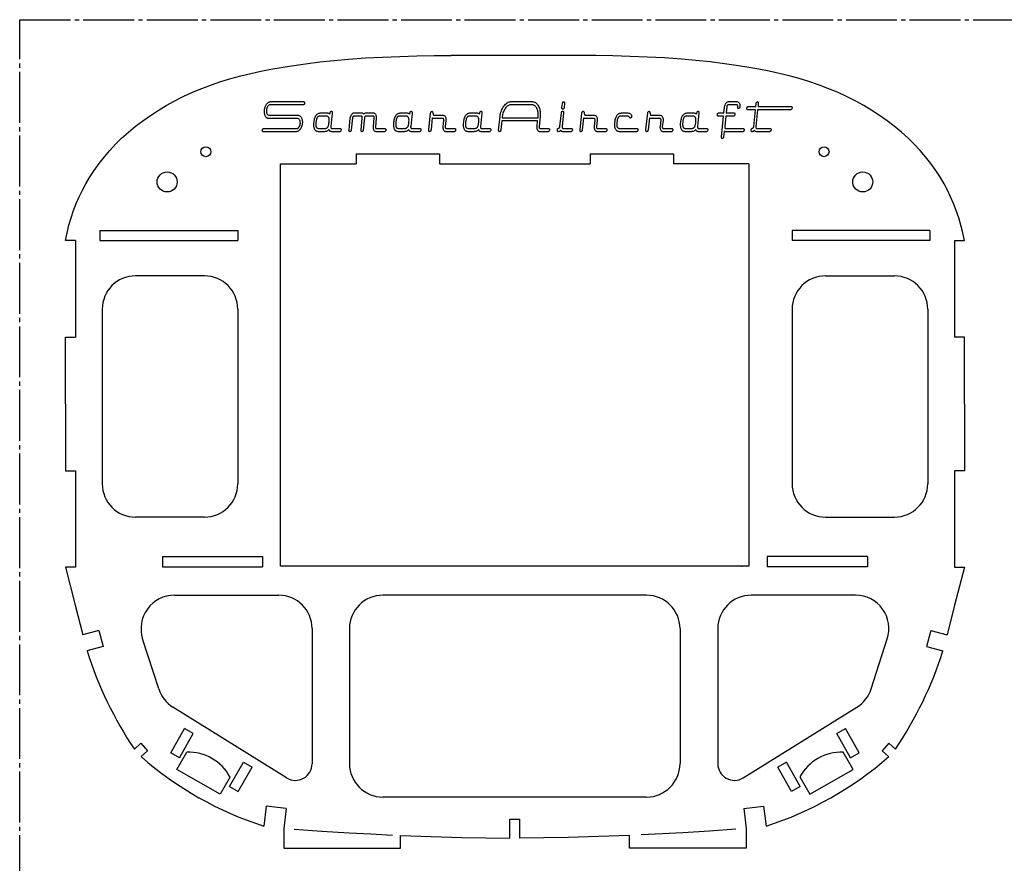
# Model space of a CAD drawing. Extents: x 4 to 1004, y 41 to 491.
# Tile 2 of 4: x 4 to 299, y 238 to 491. Entities that reach past the tile are written whole.
import ezdxf

# ---------------------------------------------------------------- set-up
doc = ezdxf.new("R2010")
doc.units = 0
doc.header["$PDSIZE"] = -1
doc.linetypes.add('SLD-ОСЕВАЯ', pattern=[19.05, 15.24, -1.27, 1.27, -1.27])
doc.linetypes.add('SLD-СПЛОШНАЯ', pattern=[0])
doc.layers.get('0').update_dxf_attribs({"linetype": 'CONTINUOUS'})

msp = doc.modelspace()

# ---------------------------------------------------------------- linework, layer by layer
at = {"color": 7, "linetype": 'SLD-ОСЕВАЯ'}
for p, q in [((3.53, 40.66), (3.53, 490.66)), ((3.53, 490.66), (1003.53, 490.66))]:
    msp.add_line(p, q, dxfattribs=at)
at = {"color": 7, "linetype": 'SLD-СПЛОШНАЯ'}
for p, q in [((151.95, 479.91), (132.85, 479.91)), ((171.05, 479.91), (151.95, 479.91)), ((104.4, 450.53), (129.39, 450.53)), ((104.4, 450.53), (104.4, 447.52)), ((129.39, 450.53), (129.39, 447.52)), ((174.51, 450.53), (174.51, 447.52)), ((174.51, 450.53), (199.51, 450.53)), ((199.51, 450.53), (199.51, 447.52)), ((81.72, 327.03), (81.72, 447.52)), ((81.72, 447.52), (104.4, 447.52)), ((129.39, 447.52), (174.51, 447.52)), ((222, 447.52), (199.51, 447.52)), ((222, 447.52), (222, 327.03)), ((27.57, 427.48), (27.57, 424.48)), ((27.57, 427.48), (68.89, 427.48)), ((68.89, 427.48), (68.89, 424.48)), ((276.33, 427.48), (235.02, 427.48)), ((235.02, 427.48), (235.02, 424.48)), ((276.33, 427.48), (276.33, 424.48)), ((20.23, 424.48), (17.23, 424.48)), ((20.23, 424.48), (20.23, 395.57)), ((27.57, 424.48), (68.89, 424.48)), ((276.33, 424.48), (235.02, 424.48)), ((283.68, 424.48), (286.68, 424.48)), ((283.68, 424.48), (283.68, 395.57)), ((58.89, 413.93), (38.25, 413.93)), ((245.02, 413.93), (265.66, 413.93)), ((28.25, 403.93), (28.25, 351.69)), ((68.89, 403.93), (68.89, 351.69)), ((235.02, 403.93), (235.02, 351.69)), ((275.66, 403.93), (275.66, 351.69)), ((17.23, 395.57), (20.23, 395.57)), ((17.23, 375.57), (17.23, 395.57)), ((286.68, 395.57), (283.68, 395.57)), ((286.68, 375.57), (286.68, 395.57)), ((17.23, 375.57), (17.23, 355.57)), ((286.68, 375.57), (286.68, 355.57)), ((17.23, 355.57), (20.23, 355.57)), ((20.23, 355.57), (20.23, 326.67)), ((283.68, 355.57), (283.68, 326.67)), ((286.68, 355.57), (283.68, 355.57)), ((58.89, 341.69), (38.25, 341.69)), ((245.02, 341.69), (265.66, 341.69)), ((46.33, 329.83), (46.33, 326.82)), ((46.33, 329.83), (76.33, 329.83)), ((76.33, 329.83), (76.33, 326.82)), ((257.57, 329.83), (227.58, 329.83)), ((227.58, 329.83), (227.58, 326.82)), ((257.57, 329.83), (257.57, 326.82)), ((20.23, 326.67), (17.23, 326.67)), ((46.33, 326.82), (76.33, 326.82)), ((222, 327.03), (81.72, 327.03)), ((257.57, 326.82), (227.58, 326.82)), ((283.68, 326.67), (286.68, 326.67)), ((49.88, 318.27), (81.17, 318.27)), ((191.42, 318.27), (112.34, 318.27)), ((254.03, 318.27), (222.73, 318.27)), ((27.27, 307.71), (22.45, 306.42)), ((27.27, 307.71), (28.56, 302.88)), ((91.17, 308.27), (91.17, 267.82)), ((102.34, 308.27), (102.34, 267.84)), ((201.42, 308.27), (201.42, 267.84)), ((212.73, 308.27), (212.73, 267.82)), ((276.64, 307.71), (275.34, 302.88)), ((276.64, 307.71), (281.46, 306.42)), ((45.21, 290.2), (40.36, 305.2)), ((258.7, 290.2), (263.54, 305.2)), ((28.56, 302.88), (23.7, 301.58)), ((275.34, 302.88), (280.2, 301.58)), ((83.53, 263.58), (49.44, 284.78)), ((220.37, 263.58), (254.46, 284.78)), ((48.79, 271.07), (52.92, 278.33)), ((55.53, 276.85), (52.92, 278.33)), ((248.38, 276.85), (250.98, 278.33)), ((255.12, 271.07), (250.98, 278.33)), ((51.39, 269.59), (55.53, 276.85)), ((252.51, 269.59), (248.38, 276.85)), ((37.91, 272.17), (39.86, 273.93)), ((39.86, 273.93), (41.87, 271.7)), ((41.87, 271.7), (39.96, 269.95)), ((264.04, 273.93), (262.04, 271.7)), ((262.04, 271.7), (263.95, 269.95)), ((266, 272.17), (264.04, 273.93)), ((51.39, 269.59), (48.79, 271.07)), ((50.62, 266.04), (53.59, 271.25)), ((253.28, 266.04), (250.31, 271.25)), ((252.51, 269.59), (255.12, 271.07)), ((63.59, 258.65), (50.62, 266.04)), ((66.44, 261), (70.56, 268.24)), ((69.05, 259.52), (73.17, 266.75)), ((70.56, 268.24), (73.17, 266.75)), ((233.34, 268.24), (230.74, 266.75)), ((234.86, 259.52), (230.74, 266.75)), ((237.46, 261), (233.34, 268.24)), ((240.32, 258.65), (253.28, 266.04)), ((66.56, 263.86), (63.59, 258.65)), ((237.35, 263.86), (240.32, 258.65)), ((66.44, 261), (69.05, 259.52)), ((237.46, 261), (234.86, 259.52)), ((151.95, 257.84), (112.34, 257.84)), ((191.42, 257.84), (151.95, 257.84)), ((77.44, 255.09), (76.7, 249.13)), ((83.4, 254.41), (77.44, 255.09)), ((83.4, 254.41), (82.67, 248.46)), ((220.51, 254.41), (226.47, 255.09)), ((220.51, 254.41), (221.24, 248.46)), ((226.47, 255.09), (227.2, 249.13)), ((150.47, 245.53), (150.47, 251.2)), ((150.47, 251.2), (153.44, 251.2)), ((153.44, 245.53), (153.44, 251.2)), ((82.67, 248.46), (82.67, 242.49)), ((221.24, 248.46), (221.24, 242.49)), ((117.67, 242.49), (117.67, 246.35)), ((186.24, 242.49), (186.24, 246.35)), ((82.67, 242.49), (117.67, 242.49)), ((221.24, 242.49), (186.24, 242.49))]:
    msp.add_line(p, q, dxfattribs=at)
for points in [[(17.23, 424.48), (17.71, 426.82), (18.28, 429.11), (18.93, 431.34), (19.67, 433.51), (20.49, 435.63), (21.38, 437.65), (22.33, 439.62), (23.36, 441.53), (24.46, 443.39), (25.85, 445.53), (27.34, 447.6), (28.91, 449.6), (30.56, 451.52), (32.28, 453.36), (34.09, 455.13), (36.13, 456.98), (38.25, 458.74), (40.45, 460.41), (42.71, 462), (45.03, 463.51), (47.41, 464.93), (49.83, 466.26), (52.56, 467.64), (55.33, 468.91), (58.14, 470.08), (60.98, 471.16), (63.85, 472.13), (66.8, 473.04), (69.78, 473.85), (72.77, 474.59), (75.79, 475.25), (78.83, 475.85), (81.88, 476.39), (84.95, 476.88), (89.19, 477.48), (93.46, 478), (97.74, 478.45), (102.03, 478.83), (107.16, 479.2), (112.3, 479.48), (117.45, 479.68), (122.59, 479.82), (127.73, 479.89), (132.85, 479.91)], [(286.68, 424.48), (286.2, 426.82), (285.63, 429.11), (284.97, 431.34), (284.23, 433.51), (283.41, 435.63), (282.53, 437.65), (281.57, 439.62), (280.54, 441.53), (279.44, 443.39), (278.05, 445.53), (276.57, 447.6), (275, 449.6), (273.35, 451.52), (271.62, 453.36), (269.82, 455.13), (267.77, 456.98), (265.65, 458.74), (263.46, 460.41), (261.2, 462), (258.88, 463.51), (256.5, 464.93), (254.07, 466.26), (251.35, 467.64), (248.58, 468.91), (245.77, 470.08), (242.92, 471.16), (240.05, 472.13), (237.1, 473.04), (234.13, 473.85), (231.13, 474.59), (228.11, 475.25), (225.08, 475.85), (222.02, 476.39), (218.95, 476.88), (214.71, 477.48), (210.45, 478), (206.17, 478.45), (201.87, 478.83), (196.74, 479.2), (191.6, 479.48), (186.46, 479.68), (181.31, 479.82), (176.18, 479.89), (171.05, 479.91)], [(88.93, 465.71), (88.93, 465.68), (88.92, 465.63), (88.92, 465.63), (88.91, 465.53), (88.88, 465.44), (88.84, 465.36), (88.78, 465.29), (88.73, 465.22), (88.67, 465.18), (88.6, 465.16), (88.54, 465.15), (88.54, 465.15), (78.54, 465.15), (78.54, 465.15), (78.36, 465.12), (78.18, 465.03), (78.01, 464.89), (77.85, 464.69), (77.71, 464.46), (77.6, 464.19), (77.52, 463.9), (77.47, 463.59), (77.47, 463.59), (77.46, 463.45), (77.46, 463.32), (77.46, 463.32), (77.47, 463.05), (77.51, 462.81), (77.58, 462.6), (77.68, 462.4), (77.79, 462.24), (77.92, 462.12), (78.07, 462.05), (78.23, 462.03), (78.23, 462.03), (86.93, 462.03), (86.93, 462.03), (87.07, 462.02), (87.2, 461.99), (87.33, 461.95), (87.45, 461.88), (87.56, 461.8), (87.67, 461.7), (87.77, 461.58), (87.87, 461.45), (87.96, 461.29), (88.03, 461.13), (88.1, 460.96), (88.15, 460.79), (88.19, 460.6), (88.22, 460.4), (88.24, 460.19), (88.24, 459.98), (88.24, 459.98), (88.24, 459.77), (88.22, 459.56), (88.22, 459.56), (88.19, 459.31), (88.14, 459.06), (88.08, 458.83), (88, 458.61), (87.91, 458.4), (87.81, 458.19), (87.7, 458), (87.57, 457.82), (87.57, 457.82), (87.43, 457.65), (87.3, 457.51), (87.16, 457.39), (87.01, 457.29), (86.86, 457.22), (86.71, 457.16), (86.56, 457.13), (86.4, 457.12), (86.4, 457.12), (76.53, 457.12), (76.53, 457.12), (76.46, 457.12), (76.41, 457.14), (76.36, 457.17), (76.33, 457.22), (76.3, 457.27), (76.28, 457.34), (76.26, 457.42), (76.26, 457.52), (76.26, 457.52), (76.28, 457.58), (76.26, 457.6), (76.26, 457.6), (76.28, 457.7), (76.3, 457.79), (76.34, 457.87), (76.39, 457.94), (76.45, 458), (76.51, 458.04), (76.57, 458.07), (76.64, 458.07), (76.64, 458.07), (86.55, 458.07), (86.55, 458.07), (86.66, 458.08), (86.76, 458.11), (86.85, 458.15), (86.95, 458.2), (87.04, 458.28), (87.13, 458.37), (87.22, 458.47), (87.31, 458.59), (87.45, 458.87), (87.56, 459.16), (87.62, 459.47), (87.64, 459.81), (87.64, 459.81), (87.63, 460.07), (87.59, 460.3), (87.52, 460.52), (87.42, 460.71), (87.3, 460.87), (87.17, 460.98), (87.03, 461.05), (86.87, 461.07), (86.87, 461.07), (78.17, 461.07), (78.17, 461.07), (78.03, 461.08), (77.9, 461.11), (77.78, 461.16), (77.66, 461.22), (77.54, 461.31), (77.43, 461.41), (77.33, 461.53), (77.23, 461.67), (77.14, 461.82), (77.07, 461.99), (77, 462.16), (76.95, 462.34), (76.91, 462.54), (76.88, 462.74), (76.86, 462.95), (76.86, 463.17), (76.86, 463.17), (76.86, 463.38), (76.88, 463.59), (76.88, 463.59), (76.91, 463.85), (76.96, 464.1), (77.02, 464.33), (77.1, 464.56), (77.19, 464.78), (77.29, 464.99), (77.4, 465.19), (77.53, 465.37), (77.67, 465.55), (77.81, 465.69), (77.95, 465.82), (78.1, 465.92), (78.25, 466), (78.4, 466.06), (78.55, 466.09), (78.71, 466.11), (78.71, 466.11), (88.65, 466.11), (88.65, 466.11), (88.71, 466.1), (88.77, 466.08), (88.82, 466.05), (88.86, 466.01), (88.89, 465.95), (88.91, 465.88), (88.93, 465.8), (88.93, 465.71)], [(162.29, 457.68), (162.29, 457.66), (162.29, 457.6), (162.29, 457.6), (162.27, 457.5), (162.24, 457.41), (162.2, 457.33), (162.15, 457.26), (162.09, 457.19), (162.03, 457.15), (161.97, 457.13), (161.91, 457.12), (161.91, 457.12), (159.42, 457.12), (159.42, 457.12), (159.25, 457.14), (159.1, 457.21), (158.95, 457.34), (158.82, 457.51), (158.71, 457.71), (158.64, 457.94), (158.59, 458.2), (158.58, 458.48), (158.58, 458.48), (158.58, 458.6), (158.59, 458.74), (158.59, 458.74), (158.73, 460.35), (158.73, 460.35), (148.01, 460.35), (148.01, 460.35), (147.72, 457.65), (147.72, 457.65), (147.71, 457.54), (147.68, 457.45), (147.64, 457.35), (147.59, 457.27), (147.53, 457.2), (147.47, 457.16), (147.41, 457.13), (147.34, 457.12), (147.34, 457.12), (147.28, 457.12), (147.22, 457.14), (147.18, 457.18), (147.14, 457.23), (147.11, 457.29), (147.09, 457.36), (147.07, 457.45), (147.07, 457.55), (147.07, 457.55), (147.06, 457.59), (147.05, 457.62), (147.06, 457.64), (147.07, 457.64), (147.07, 457.64), (147.5, 461.61), (147.5, 461.61), (147.56, 462.07), (147.65, 462.52), (147.76, 462.94), (147.89, 463.35), (148.05, 463.74), (148.23, 464.11), (148.44, 464.46), (148.67, 464.8), (148.67, 464.8), (148.91, 465.11), (149.16, 465.37), (149.41, 465.6), (149.67, 465.78), (149.94, 465.92), (150.21, 466.02), (150.48, 466.08), (150.77, 466.11), (150.77, 466.11), (157.17, 466.11), (157.17, 466.11), (157.42, 466.09), (157.66, 466.04), (157.89, 465.96), (158.1, 465.84), (158.31, 465.69), (158.5, 465.5), (158.69, 465.28), (158.86, 465.03), (159.02, 464.76), (159.16, 464.46), (159.27, 464.15), (159.37, 463.83), (159.44, 463.48), (159.49, 463.12), (159.52, 462.74), (159.53, 462.34), (159.53, 462.34), (159.52, 461.94), (159.5, 461.56), (159.5, 461.56), (159.18, 458.63), (159.18, 458.63), (159.18, 458.57), (159.17, 458.56), (159.17, 458.56), (159.18, 458.46), (159.2, 458.37), (159.23, 458.29), (159.27, 458.21), (159.32, 458.15), (159.37, 458.11), (159.43, 458.08), (159.49, 458.07), (159.49, 458.07), (162.01, 458.07), (162.01, 458.07), (162.08, 458.07), (162.14, 458.05), (162.18, 458.02), (162.22, 457.98), (162.25, 457.92), (162.28, 457.85), (162.29, 457.77), (162.29, 457.68)], [(158.93, 462.26), (158.93, 462.57), (158.9, 462.86), (158.86, 463.14), (158.8, 463.41), (158.72, 463.66), (158.63, 463.9), (158.52, 464.13), (158.39, 464.34), (158.39, 464.34), (158.26, 464.53), (158.12, 464.69), (157.97, 464.83), (157.81, 464.95), (157.65, 465.03), (157.48, 465.1), (157.3, 465.13), (157.12, 465.15), (157.12, 465.15), (150.67, 465.15), (150.67, 465.15), (150.45, 465.13), (150.24, 465.08), (150.03, 465), (149.83, 464.89), (149.63, 464.74), (149.44, 464.56), (149.25, 464.35), (149.06, 464.11), (148.88, 463.84), (148.72, 463.56), (148.58, 463.27), (148.46, 462.96), (148.36, 462.64), (148.27, 462.3), (148.2, 461.95), (148.15, 461.59), (148.15, 461.59), (148.12, 461.31), (148.12, 461.31), (158.88, 461.31), (158.88, 461.31), (158.9, 461.6), (158.92, 461.86), (158.93, 462.08), (158.93, 462.26)], [(169.17, 457.68), (169.17, 457.66), (169.16, 457.6), (169.16, 457.6), (169.11, 457.41), (169.02, 457.26), (168.96, 457.19), (168.9, 457.15), (168.84, 457.13), (168.78, 457.12), (168.78, 457.12), (166.27, 457.12), (166.27, 457.12), (166.18, 457.12), (166.09, 457.14), (166.01, 457.17), (165.93, 457.22), (165.85, 457.28), (165.78, 457.35), (165.71, 457.44), (165.65, 457.53), (165.65, 457.53), (165.48, 457.35), (165.31, 457.22), (165.12, 457.14), (164.93, 457.12), (164.93, 457.12), (164.87, 457.12), (164.82, 457.14), (164.77, 457.18), (164.73, 457.23), (164.7, 457.29), (164.68, 457.37), (164.67, 457.45), (164.66, 457.56), (164.66, 457.56), (164.68, 457.6), (164.68, 457.62), (164.68, 457.64), (164.66, 457.65), (164.66, 457.65), (164.68, 457.75), (164.71, 457.85), (164.75, 457.93), (164.8, 458.01), (164.86, 458.08), (164.92, 458.13), (164.98, 458.16), (165.05, 458.16), (165.11, 458.18), (165.18, 458.21), (165.24, 458.26), (165.3, 458.33), (165.36, 458.42), (165.4, 458.51), (165.43, 458.61), (165.45, 458.72), (165.45, 458.72), (165.88, 462.77), (165.88, 462.77), (165.89, 462.87), (165.92, 462.97), (165.96, 463.06), (166.01, 463.14), (166.07, 463.2), (166.13, 463.25), (166.19, 463.28), (166.26, 463.29), (166.26, 463.29), (166.32, 463.28), (166.38, 463.26), (166.43, 463.23), (166.47, 463.18), (166.5, 463.12), (166.52, 463.04), (166.53, 462.96), (166.54, 462.85), (166.54, 462.85), (166.53, 462.82), (166.53, 462.76), (166.53, 462.76), (166.1, 458.64), (166.1, 458.64), (166.1, 458.58), (166.09, 458.55), (166.09, 458.55), (166.1, 458.44), (166.11, 458.34), (166.13, 458.26), (166.17, 458.19), (166.2, 458.14), (166.26, 458.1), (166.31, 458.08), (166.38, 458.07), (166.38, 458.07), (168.89, 458.07), (168.89, 458.07), (168.95, 458.07), (169.01, 458.05), (169.06, 458.02), (169.1, 457.98), (169.13, 457.92), (169.15, 457.85), (169.16, 457.77), (169.17, 457.68)], [(166.84, 465.66), (166.84, 465.63), (166.83, 465.57), (166.83, 465.57), (166.71, 464.36), (166.71, 464.36), (166.66, 464.16), (166.57, 463.99), (166.51, 463.92), (166.45, 463.87), (166.39, 463.84), (166.33, 463.83), (166.33, 463.83), (166.26, 463.84), (166.2, 463.86), (166.16, 463.89), (166.12, 463.94), (166.09, 464), (166.06, 464.08), (166.05, 464.17), (166.05, 464.27), (166.05, 464.27), (166.05, 464.3), (166.05, 464.36), (166.05, 464.36), (166.18, 465.57), (166.18, 465.57), (166.2, 465.68), (166.22, 465.77), (166.26, 465.86), (166.32, 465.95), (166.37, 466.02), (166.43, 466.07), (166.5, 466.1), (166.56, 466.11), (166.56, 466.11), (166.62, 466.1), (166.68, 466.08), (166.73, 466.04), (166.77, 465.99), (166.8, 465.93), (166.82, 465.86), (166.84, 465.77), (166.84, 465.66)], [(220.63, 457.68), (220.62, 457.57), (220.6, 457.47), (220.57, 457.38), (220.51, 457.29), (220.45, 457.21), (220.39, 457.16), (220.32, 457.13), (220.25, 457.12), (220.25, 457.12), (215, 457.12), (215, 457.12), (214.83, 457.14), (214.67, 457.22), (214.67, 457.22), (214.5, 455.6), (214.5, 455.6), (214.45, 455.4), (214.36, 455.23), (214.3, 455.16), (214.24, 455.12), (214.18, 455.09), (214.12, 455.08), (214.12, 455.08), (214.05, 455.09), (213.99, 455.11), (213.94, 455.14), (213.91, 455.19), (213.87, 455.25), (213.85, 455.33), (213.84, 455.42), (213.83, 455.52), (213.83, 455.52), (213.84, 455.55), (213.84, 455.61), (213.84, 455.61), (214.49, 461.79), (214.49, 461.79), (212.88, 461.79), (212.88, 461.79), (212.81, 461.8), (212.76, 461.81), (212.71, 461.85), (212.67, 461.89), (212.64, 461.94), (212.62, 462.01), (212.61, 462.09), (212.61, 462.18), (212.61, 462.18), (212.62, 462.24), (212.61, 462.26), (212.61, 462.26), (212.62, 462.36), (212.65, 462.45), (212.69, 462.53), (212.74, 462.61), (212.8, 462.67), (212.86, 462.71), (212.92, 462.74), (212.99, 462.75), (212.99, 462.75), (214.6, 462.75), (214.6, 462.75), (214.79, 464.5), (214.79, 464.5), (214.84, 464.82), (214.93, 465.12), (215.05, 465.39), (215.21, 465.64), (215.29, 465.75), (215.38, 465.84), (215.47, 465.92), (215.57, 465.99), (215.66, 466.04), (215.76, 466.08), (215.86, 466.1), (215.96, 466.11), (215.96, 466.11), (218.55, 466.11), (218.55, 466.11), (218.72, 466.08), (218.88, 466.01), (219.02, 465.9), (219.15, 465.73), (219.25, 465.54), (219.33, 465.31), (219.38, 465.07), (219.39, 464.81), (219.39, 464.81), (219.39, 464.68), (219.38, 464.54), (219.38, 464.54), (219.36, 464.44), (219.33, 464.35), (219.29, 464.26), (219.24, 464.19), (219.18, 464.12), (219.12, 464.08), (219.06, 464.05), (218.99, 464.04), (218.99, 464.04), (218.93, 464.05), (218.87, 464.07), (218.83, 464.1), (218.79, 464.15), (218.76, 464.21), (218.74, 464.28), (218.73, 464.37), (218.72, 464.47), (218.72, 464.47), (218.73, 464.52), (218.74, 464.55), (218.73, 464.56), (218.72, 464.57), (218.72, 464.57), (218.73, 464.63), (218.73, 464.66), (218.73, 464.66), (218.73, 464.77), (218.71, 464.87), (218.69, 464.96), (218.66, 465.02), (218.62, 465.08), (218.57, 465.12), (218.51, 465.14), (218.44, 465.15), (218.44, 465.15), (215.85, 465.15), (215.85, 465.15), (215.78, 465.13), (215.71, 465.1), (215.65, 465.05), (215.59, 464.97), (215.49, 464.78), (215.44, 464.56), (215.44, 464.56), (215.26, 462.75), (215.26, 462.75), (217.59, 462.75), (217.59, 462.75), (217.66, 462.74), (217.72, 462.72), (217.76, 462.69), (217.8, 462.65), (217.83, 462.59), (217.85, 462.52), (217.87, 462.44), (217.87, 462.34), (217.87, 462.34), (217.87, 462.32), (217.86, 462.26), (217.86, 462.26), (217.82, 462.08), (217.73, 461.93), (217.67, 461.87), (217.61, 461.83), (217.55, 461.8), (217.48, 461.79), (217.48, 461.79), (215.15, 461.79), (215.15, 461.79), (214.83, 458.65), (214.83, 458.65), (214.82, 458.59), (214.82, 458.56), (214.82, 458.56), (214.82, 458.45), (214.84, 458.35), (214.86, 458.27), (214.89, 458.2), (214.93, 458.14), (214.98, 458.1), (215.04, 458.08), (215.11, 458.07), (215.11, 458.07), (220.36, 458.07), (220.36, 458.07), (220.43, 458.07), (220.48, 458.05), (220.53, 458.02), (220.56, 457.98), (220.59, 457.92), (220.62, 457.85), (220.63, 457.77), (220.63, 457.68)], [(235.02, 464.27), (235.02, 464.24), (235.01, 464.18), (235.01, 464.18), (234.97, 464), (234.88, 463.85), (234.82, 463.79), (234.76, 463.74), (234.7, 463.72), (234.63, 463.71), (234.63, 463.71), (224.69, 463.71), (224.69, 463.71), (224.16, 458.64), (224.16, 458.64), (224.16, 458.58), (224.15, 458.55), (224.15, 458.55), (224.16, 458.44), (224.17, 458.34), (224.19, 458.26), (224.23, 458.19), (224.27, 458.14), (224.32, 458.1), (224.38, 458.08), (224.45, 458.07), (224.45, 458.07), (228.44, 458.07), (228.44, 458.07), (228.5, 458.07), (228.56, 458.05), (228.61, 458.02), (228.65, 457.98), (228.68, 457.92), (228.7, 457.85), (228.72, 457.77), (228.72, 457.68), (228.72, 457.68), (228.72, 457.66), (228.71, 457.6), (228.71, 457.6), (228.69, 457.5), (228.67, 457.41), (228.63, 457.33), (228.57, 457.26), (228.52, 457.19), (228.46, 457.15), (228.39, 457.13), (228.33, 457.12), (228.33, 457.12), (224.34, 457.12), (224.34, 457.12), (224.25, 457.12), (224.16, 457.14), (224.07, 457.17), (223.99, 457.22), (223.92, 457.28), (223.84, 457.35), (223.78, 457.44), (223.72, 457.53), (223.72, 457.53), (223.55, 457.35), (223.37, 457.22), (223.19, 457.14), (223, 457.12), (223, 457.12), (222.94, 457.12), (222.88, 457.14), (222.83, 457.18), (222.8, 457.23), (222.77, 457.29), (222.74, 457.36), (222.73, 457.45), (222.73, 457.56), (222.73, 457.56), (222.72, 457.62), (222.73, 457.64), (222.73, 457.64), (222.74, 457.75), (222.77, 457.84), (222.81, 457.93), (222.86, 458.01), (222.92, 458.07), (222.98, 458.12), (223.05, 458.15), (223.11, 458.16), (223.18, 458.17), (223.24, 458.2), (223.31, 458.25), (223.37, 458.32), (223.42, 458.41), (223.47, 458.5), (223.5, 458.61), (223.51, 458.72), (223.51, 458.72), (224.04, 463.71), (224.04, 463.71), (221.72, 463.71), (221.72, 463.71), (221.66, 463.71), (221.6, 463.73), (221.56, 463.76), (221.52, 463.81), (221.49, 463.86), (221.47, 463.93), (221.45, 464.01), (221.45, 464.1), (221.45, 464.1), (221.45, 464.16), (221.45, 464.18), (221.45, 464.18), (221.47, 464.28), (221.5, 464.37), (221.54, 464.45), (221.59, 464.53), (221.65, 464.59), (221.71, 464.63), (221.78, 464.66), (221.84, 464.67), (221.84, 464.67), (224.16, 464.67), (224.16, 464.67), (224.24, 465.56), (224.24, 465.56), (224.26, 465.66), (224.29, 465.76), (224.33, 465.86), (224.38, 465.94), (224.44, 466.01), (224.5, 466.06), (224.56, 466.1), (224.63, 466.11), (224.63, 466.11), (224.69, 466.1), (224.75, 466.08), (224.79, 466.04), (224.83, 465.99), (224.86, 465.93), (224.88, 465.85), (224.89, 465.75), (224.9, 465.65), (224.9, 465.65), (224.89, 465.62), (224.89, 465.56), (224.89, 465.56), (224.8, 464.67), (224.8, 464.67), (234.75, 464.67), (234.75, 464.67), (234.81, 464.66), (234.87, 464.64), (234.91, 464.61), (234.95, 464.57), (234.98, 464.51), (235, 464.44), (235.02, 464.36), (235.02, 464.27)], [(99.85, 457.68), (99.85, 457.65), (99.84, 457.6), (99.84, 457.6), (99.8, 457.41), (99.71, 457.26), (99.65, 457.19), (99.59, 457.15), (99.53, 457.13), (99.46, 457.12), (99.46, 457.12), (96.95, 457.12), (96.95, 457.12), (96.83, 457.13), (96.72, 457.16), (96.61, 457.21), (96.51, 457.28), (96.43, 457.37), (96.35, 457.48), (96.28, 457.62), (96.22, 457.77), (96.22, 457.77), (96.08, 457.62), (95.94, 457.48), (95.78, 457.37), (95.61, 457.28), (95.43, 457.21), (95.24, 457.16), (95.03, 457.13), (94.81, 457.12), (94.81, 457.12), (93.23, 457.12), (93.23, 457.12), (93.04, 457.12), (92.87, 457.15), (92.71, 457.19), (92.56, 457.24), (92.42, 457.31), (92.29, 457.4), (92.18, 457.5), (92.08, 457.62), (91.99, 457.76), (91.91, 457.91), (91.85, 458.07), (91.79, 458.26), (91.75, 458.46), (91.72, 458.67), (91.7, 458.9), (91.7, 459.15), (91.7, 459.15), (91.71, 459.53), (91.74, 459.96), (91.74, 459.96), (91.79, 460.31), (91.84, 460.64), (91.91, 460.95), (91.99, 461.23), (92.08, 461.48), (92.18, 461.71), (92.3, 461.92), (92.42, 462.1), (92.42, 462.1), (92.55, 462.25), (92.7, 462.38), (92.85, 462.49), (93.02, 462.59), (93.21, 462.66), (93.4, 462.71), (93.61, 462.74), (93.83, 462.75), (93.83, 462.75), (95.42, 462.75), (95.42, 462.75), (95.59, 462.74), (95.76, 462.73), (95.91, 462.7), (96.05, 462.66), (96.18, 462.61), (96.31, 462.54), (96.42, 462.47), (96.51, 462.39), (96.51, 462.39), (96.52, 462.45), (96.52, 462.45), (96.55, 462.63), (96.58, 462.79), (96.62, 462.93), (96.67, 463.04), (96.72, 463.12), (96.79, 463.18), (96.85, 463.22), (96.93, 463.23), (96.93, 463.23), (96.99, 463.22), (97.05, 463.2), (97.1, 463.17), (97.14, 463.12), (97.16, 463.06), (97.19, 462.98), (97.2, 462.89), (97.2, 462.79), (97.2, 462.79), (97.19, 462.75), (97.18, 462.72), (97.19, 462.71), (97.2, 462.7), (97.2, 462.7), (96.78, 458.64), (96.78, 458.64), (96.78, 458.58), (96.77, 458.55), (96.77, 458.55), (96.78, 458.44), (96.79, 458.34), (96.82, 458.26), (96.85, 458.19), (96.89, 458.14), (96.94, 458.1), (97, 458.08), (97.06, 458.07), (97.06, 458.07), (99.57, 458.07), (99.57, 458.07), (99.64, 458.07), (99.69, 458.05), (99.74, 458.02), (99.78, 457.98), (99.81, 457.92), (99.83, 457.85), (99.84, 457.77), (99.85, 457.68)], [(96.28, 460.54), (96.28, 460.72), (96.27, 460.87), (96.25, 461.02), (96.22, 461.15), (96.18, 461.26), (96.13, 461.37), (96.08, 461.46), (96.01, 461.54), (96.01, 461.54), (95.87, 461.65), (95.69, 461.73), (95.47, 461.78), (95.21, 461.79), (95.21, 461.79), (93.6, 461.79), (93.6, 461.79), (93.44, 461.78), (93.3, 461.77), (93.17, 461.74), (93.05, 461.69), (92.95, 461.64), (92.85, 461.58), (92.77, 461.5), (92.7, 461.41), (92.64, 461.31), (92.58, 461.18), (92.53, 461.03), (92.48, 460.86), (92.44, 460.66), (92.4, 460.45), (92.36, 460.21), (92.33, 459.95), (92.33, 459.95), (92.3, 459.59), (92.3, 459.25), (92.3, 459.25), (92.3, 459.1), (92.31, 458.95), (92.33, 458.81), (92.36, 458.69), (92.39, 458.58), (92.43, 458.48), (92.48, 458.4), (92.53, 458.33), (92.53, 458.33), (92.66, 458.22), (92.83, 458.14), (93.04, 458.09), (93.29, 458.07), (93.29, 458.07), (94.9, 458.07), (94.9, 458.07), (95.06, 458.08), (95.21, 458.1), (95.34, 458.13), (95.46, 458.17), (95.58, 458.23), (95.68, 458.3), (95.77, 458.38), (95.85, 458.47), (95.92, 458.58), (95.98, 458.71), (96.04, 458.86), (96.1, 459.04), (96.14, 459.23), (96.19, 459.45), (96.22, 459.69), (96.25, 459.95), (96.25, 459.95), (96.28, 460.25), (96.28, 460.54)], [(113.26, 457.68), (113.26, 457.65), (113.26, 457.6), (113.26, 457.6), (113.24, 457.5), (113.21, 457.41), (113.17, 457.33), (113.12, 457.26), (113.06, 457.19), (113, 457.15), (112.94, 457.13), (112.87, 457.12), (112.87, 457.12), (110.37, 457.12), (110.37, 457.12), (110.2, 457.14), (110.04, 457.21), (109.9, 457.32), (109.77, 457.48), (109.67, 457.67), (109.59, 457.89), (109.55, 458.14), (109.53, 458.41), (109.53, 458.41), (109.53, 458.54), (109.54, 458.68), (109.54, 458.68), (109.76, 461.24), (109.76, 461.24), (109.77, 461.31), (109.77, 461.34), (109.77, 461.34), (109.77, 461.44), (109.75, 461.54), (109.73, 461.61), (109.7, 461.68), (109.66, 461.73), (109.61, 461.76), (109.55, 461.78), (109.48, 461.79), (109.48, 461.79), (107.24, 461.79), (107.24, 461.79), (107.17, 461.78), (107.11, 461.75), (107.05, 461.7), (106.99, 461.63), (106.94, 461.55), (106.9, 461.46), (106.87, 461.36), (106.85, 461.25), (106.85, 461.25), (106.47, 457.62), (106.47, 457.62), (106.46, 457.52), (106.43, 457.42), (106.39, 457.34), (106.34, 457.26), (106.28, 457.2), (106.22, 457.15), (106.16, 457.13), (106.1, 457.12), (106.1, 457.12), (106.03, 457.12), (105.98, 457.14), (105.93, 457.17), (105.89, 457.22), (105.86, 457.28), (105.84, 457.35), (105.82, 457.43), (105.82, 457.53), (105.82, 457.53), (105.82, 457.56), (105.83, 457.62), (105.83, 457.62), (106.21, 461.25), (106.21, 461.25), (106.21, 461.31), (106.21, 461.34), (106.21, 461.34), (106.21, 461.45), (106.2, 461.54), (106.17, 461.61), (106.14, 461.68), (106.1, 461.73), (106.05, 461.76), (105.99, 461.78), (105.92, 461.79), (105.92, 461.79), (103.66, 461.79), (103.66, 461.79), (103.59, 461.78), (103.52, 461.75), (103.46, 461.7), (103.4, 461.63), (103.35, 461.55), (103.31, 461.46), (103.28, 461.36), (103.26, 461.25), (103.26, 461.25), (102.88, 457.62), (102.88, 457.62), (102.86, 457.52), (102.84, 457.42), (102.79, 457.34), (102.74, 457.26), (102.69, 457.2), (102.63, 457.15), (102.56, 457.13), (102.5, 457.12), (102.5, 457.12), (102.43, 457.12), (102.37, 457.14), (102.33, 457.17), (102.29, 457.22), (102.26, 457.28), (102.24, 457.34), (102.22, 457.43), (102.22, 457.52), (102.22, 457.52), (102.22, 457.56), (102.23, 457.62), (102.23, 457.62), (102.6, 461.19), (102.6, 461.19), (102.65, 461.5), (102.74, 461.79), (102.86, 462.06), (103.02, 462.31), (103.02, 462.31), (103.19, 462.5), (103.37, 462.64), (103.55, 462.72), (103.75, 462.75), (103.75, 462.75), (105.98, 462.75), (105.98, 462.75), (106.16, 462.73), (106.33, 462.66), (106.47, 462.54), (106.6, 462.39), (106.6, 462.39), (106.77, 462.54), (106.94, 462.66), (107.12, 462.73), (107.3, 462.75), (107.3, 462.75), (109.54, 462.75), (109.54, 462.75), (109.71, 462.73), (109.86, 462.66), (110.01, 462.54), (110.13, 462.38), (110.24, 462.18), (110.31, 461.96), (110.35, 461.71), (110.37, 461.43), (110.37, 461.43), (110.37, 461.31), (110.36, 461.16), (110.36, 461.16), (110.14, 458.62), (110.14, 458.62), (110.13, 458.56), (110.13, 458.53), (110.13, 458.53), (110.13, 458.43), (110.15, 458.33), (110.17, 458.25), (110.2, 458.19), (110.24, 458.14), (110.29, 458.1), (110.35, 458.08), (110.42, 458.07), (110.42, 458.07), (112.98, 458.07), (112.98, 458.07), (113.05, 458.07), (113.1, 458.05), (113.15, 458.02), (113.19, 457.98), (113.22, 457.92), (113.25, 457.85), (113.26, 457.77), (113.26, 457.68)], [(123.77, 457.68), (123.77, 457.65), (123.76, 457.6), (123.76, 457.6), (123.72, 457.41), (123.63, 457.26), (123.57, 457.19), (123.51, 457.15), (123.45, 457.13), (123.38, 457.12), (123.38, 457.12), (120.88, 457.12), (120.88, 457.12), (120.75, 457.13), (120.64, 457.16), (120.53, 457.21), (120.44, 457.28), (120.35, 457.37), (120.27, 457.48), (120.2, 457.62), (120.14, 457.77), (120.14, 457.77), (120, 457.62), (119.86, 457.48), (119.7, 457.37), (119.53, 457.28), (119.35, 457.21), (119.16, 457.16), (118.95, 457.13), (118.74, 457.12), (118.74, 457.12), (117.15, 457.12), (117.15, 457.12), (116.96, 457.12), (116.79, 457.15), (116.63, 457.19), (116.48, 457.24), (116.34, 457.31), (116.22, 457.4), (116.1, 457.5), (116, 457.62), (115.91, 457.76), (115.83, 457.91), (115.77, 458.07), (115.71, 458.26), (115.67, 458.46), (115.64, 458.67), (115.62, 458.9), (115.62, 459.15), (115.62, 459.15), (115.63, 459.53), (115.66, 459.96), (115.66, 459.96), (115.71, 460.31), (115.77, 460.64), (115.83, 460.95), (115.91, 461.23), (116, 461.48), (116.11, 461.71), (116.22, 461.92), (116.34, 462.1), (116.34, 462.1), (116.47, 462.25), (116.62, 462.38), (116.78, 462.49), (116.95, 462.59), (117.13, 462.66), (117.32, 462.71), (117.53, 462.74), (117.75, 462.75), (117.75, 462.75), (119.34, 462.75), (119.34, 462.75), (119.51, 462.74), (119.68, 462.73), (119.83, 462.7), (119.98, 462.66), (120.11, 462.61), (120.23, 462.54), (120.34, 462.47), (120.44, 462.39), (120.44, 462.39), (120.44, 462.45), (120.44, 462.45), (120.47, 462.63), (120.5, 462.79), (120.54, 462.93), (120.59, 463.04), (120.65, 463.12), (120.71, 463.18), (120.78, 463.22), (120.85, 463.23), (120.85, 463.23), (120.92, 463.22), (120.97, 463.2), (121.02, 463.17), (121.06, 463.12), (121.09, 463.06), (121.11, 462.98), (121.12, 462.89), (121.13, 462.79), (121.13, 462.79), (121.11, 462.75), (121.11, 462.72), (121.11, 462.71), (121.13, 462.7), (121.13, 462.7), (120.71, 458.64), (120.71, 458.64), (120.7, 458.58), (120.7, 458.55), (120.7, 458.55), (120.7, 458.44), (120.72, 458.34), (120.74, 458.26), (120.77, 458.19), (120.81, 458.14), (120.86, 458.1), (120.92, 458.08), (120.99, 458.07), (120.99, 458.07), (123.49, 458.07), (123.49, 458.07), (123.56, 458.07), (123.62, 458.05), (123.66, 458.02), (123.7, 457.98), (123.73, 457.92), (123.75, 457.85), (123.77, 457.77), (123.77, 457.68)], [(120.21, 460.54), (120.2, 460.72), (120.19, 460.87), (120.17, 461.02), (120.14, 461.15), (120.1, 461.26), (120.06, 461.37), (120, 461.46), (119.94, 461.54), (119.94, 461.54), (119.8, 461.65), (119.62, 461.73), (119.39, 461.78), (119.13, 461.79), (119.13, 461.79), (117.52, 461.79), (117.52, 461.79), (117.37, 461.78), (117.22, 461.77), (117.09, 461.74), (116.97, 461.69), (116.87, 461.64), (116.78, 461.58), (116.69, 461.5), (116.62, 461.41), (116.56, 461.31), (116.51, 461.18), (116.45, 461.03), (116.41, 460.86), (116.36, 460.66), (116.32, 460.45), (116.29, 460.21), (116.26, 459.95), (116.26, 459.95), (116.23, 459.59), (116.22, 459.25), (116.22, 459.25), (116.22, 459.1), (116.23, 458.95), (116.25, 458.81), (116.28, 458.69), (116.31, 458.58), (116.35, 458.48), (116.4, 458.4), (116.45, 458.33), (116.45, 458.33), (116.59, 458.22), (116.76, 458.14), (116.96, 458.09), (117.21, 458.07), (117.21, 458.07), (118.83, 458.07), (118.83, 458.07), (118.98, 458.08), (119.13, 458.1), (119.26, 458.13), (119.39, 458.17), (119.5, 458.23), (119.6, 458.3), (119.69, 458.38), (119.77, 458.47), (119.84, 458.58), (119.91, 458.71), (119.97, 458.86), (120.02, 459.04), (120.07, 459.23), (120.11, 459.45), (120.15, 459.69), (120.18, 459.95), (120.18, 459.95), (120.2, 460.25), (120.21, 460.54)], [(134.18, 457.68), (134.18, 457.57), (134.15, 457.47), (134.12, 457.37), (134.07, 457.28), (134.01, 457.21), (133.94, 457.16), (133.87, 457.13), (133.8, 457.12), (133.8, 457.12), (131.29, 457.12), (131.29, 457.12), (131.12, 457.14), (130.96, 457.21), (130.82, 457.32), (130.69, 457.49), (130.59, 457.69), (130.52, 457.91), (130.47, 458.15), (130.46, 458.42), (130.46, 458.42), (130.46, 458.55), (130.47, 458.69), (130.47, 458.69), (130.69, 460.53), (130.69, 460.53), (130.69, 460.59), (130.7, 460.62), (130.7, 460.62), (130.69, 460.71), (130.67, 460.8), (130.65, 460.87), (130.61, 460.94), (130.56, 461), (130.51, 461.04), (130.45, 461.06), (130.39, 461.07), (130.39, 461.07), (127.52, 461.07), (127.52, 461.07), (127.43, 461.08), (127.35, 461.12), (127.27, 461.18), (127.19, 461.27), (127.19, 461.27), (126.81, 457.63), (126.81, 457.63), (126.79, 457.53), (126.76, 457.44), (126.72, 457.35), (126.67, 457.27), (126.61, 457.2), (126.55, 457.15), (126.49, 457.13), (126.42, 457.12), (126.42, 457.12), (126.36, 457.12), (126.3, 457.14), (126.25, 457.18), (126.21, 457.22), (126.18, 457.28), (126.16, 457.36), (126.15, 457.44), (126.14, 457.54), (126.14, 457.54), (126.14, 457.57), (126.15, 457.63), (126.15, 457.63), (126.69, 462.73), (126.69, 462.73), (126.71, 462.83), (126.73, 462.92), (126.77, 463.01), (126.82, 463.08), (126.88, 463.15), (126.94, 463.19), (127, 463.22), (127.07, 463.23), (127.07, 463.23), (127.16, 463.21), (127.23, 463.15), (127.29, 463.04), (127.33, 462.9), (127.33, 462.9), (127.37, 462.69), (127.42, 462.52), (127.46, 462.37), (127.49, 462.25), (127.53, 462.15), (127.56, 462.08), (127.59, 462.04), (127.62, 462.03), (127.62, 462.03), (130.46, 462.03), (130.46, 462.03), (130.63, 462.01), (130.79, 461.94), (130.93, 461.82), (131.06, 461.66), (131.16, 461.47), (131.24, 461.25), (131.28, 461.01), (131.3, 460.74), (131.3, 460.74), (131.29, 460.61), (131.28, 460.47), (131.28, 460.47), (131.06, 458.63), (131.06, 458.63), (131.06, 458.57), (131.06, 458.54), (131.06, 458.54), (131.06, 458.43), (131.08, 458.34), (131.1, 458.25), (131.13, 458.19), (131.17, 458.14), (131.22, 458.1), (131.28, 458.08), (131.35, 458.07), (131.35, 458.07), (133.91, 458.07), (133.91, 458.07), (133.97, 458.07), (134.03, 458.05), (134.08, 458.02), (134.11, 457.98), (134.14, 457.92), (134.17, 457.85), (134.18, 457.77), (134.18, 457.68)], [(144.7, 457.68), (144.7, 457.65), (144.69, 457.6), (144.69, 457.6), (144.65, 457.41), (144.56, 457.26), (144.5, 457.19), (144.44, 457.15), (144.38, 457.13), (144.31, 457.12), (144.31, 457.12), (141.8, 457.12), (141.8, 457.12), (141.68, 457.13), (141.57, 457.16), (141.46, 457.21), (141.36, 457.28), (141.28, 457.37), (141.2, 457.48), (141.13, 457.62), (141.07, 457.77), (141.07, 457.77), (140.93, 457.62), (140.79, 457.48), (140.63, 457.37), (140.46, 457.28), (140.28, 457.21), (140.09, 457.16), (139.88, 457.13), (139.66, 457.12), (139.66, 457.12), (138.08, 457.12), (138.08, 457.12), (137.89, 457.12), (137.72, 457.15), (137.56, 457.19), (137.41, 457.24), (137.27, 457.31), (137.14, 457.4), (137.03, 457.5), (136.93, 457.62), (136.84, 457.76), (136.76, 457.91), (136.7, 458.07), (136.64, 458.26), (136.6, 458.46), (136.57, 458.67), (136.55, 458.9), (136.55, 459.15), (136.55, 459.15), (136.56, 459.53), (136.59, 459.96), (136.59, 459.96), (136.64, 460.31), (136.69, 460.64), (136.76, 460.95), (136.84, 461.23), (136.93, 461.48), (137.03, 461.71), (137.15, 461.92), (137.27, 462.1), (137.27, 462.1), (137.4, 462.25), (137.55, 462.38), (137.7, 462.49), (137.87, 462.59), (138.06, 462.66), (138.25, 462.71), (138.46, 462.74), (138.68, 462.75), (138.68, 462.75), (140.26, 462.75), (140.26, 462.75), (140.44, 462.74), (140.61, 462.73), (140.76, 462.7), (140.9, 462.66), (141.03, 462.61), (141.16, 462.54), (141.26, 462.47), (141.36, 462.39), (141.36, 462.39), (141.37, 462.45), (141.37, 462.45), (141.4, 462.63), (141.43, 462.79), (141.47, 462.93), (141.52, 463.04), (141.57, 463.12), (141.64, 463.18), (141.7, 463.22), (141.78, 463.23), (141.78, 463.23), (141.84, 463.22), (141.9, 463.2), (141.95, 463.17), (141.99, 463.12), (142.01, 463.06), (142.04, 462.98), (142.05, 462.89), (142.05, 462.79), (142.05, 462.79), (142.04, 462.75), (142.03, 462.72), (142.04, 462.71), (142.05, 462.7), (142.05, 462.7), (141.63, 458.64), (141.63, 458.64), (141.63, 458.58), (141.62, 458.55), (141.62, 458.55), (141.63, 458.44), (141.64, 458.34), (141.67, 458.26), (141.7, 458.19), (141.74, 458.14), (141.79, 458.1), (141.85, 458.08), (141.91, 458.07), (141.91, 458.07), (144.42, 458.07), (144.42, 458.07), (144.49, 458.07), (144.54, 458.05), (144.59, 458.02), (144.63, 457.98), (144.66, 457.92), (144.68, 457.85), (144.69, 457.77), (144.7, 457.68)], [(141.13, 460.54), (141.13, 460.72), (141.12, 460.87), (141.1, 461.02), (141.07, 461.15), (141.03, 461.26), (140.98, 461.37), (140.93, 461.46), (140.86, 461.54), (140.86, 461.54), (140.72, 461.65), (140.54, 461.73), (140.32, 461.78), (140.06, 461.79), (140.06, 461.79), (138.45, 461.79), (138.45, 461.79), (138.29, 461.78), (138.15, 461.77), (138.02, 461.74), (137.9, 461.69), (137.8, 461.64), (137.7, 461.58), (137.62, 461.5), (137.55, 461.41), (137.49, 461.31), (137.43, 461.18), (137.38, 461.03), (137.33, 460.86), (137.29, 460.66), (137.25, 460.45), (137.21, 460.21), (137.18, 459.95), (137.18, 459.95), (137.15, 459.59), (137.14, 459.25), (137.14, 459.25), (137.15, 459.1), (137.16, 458.95), (137.18, 458.81), (137.2, 458.69), (137.24, 458.58), (137.28, 458.48), (137.32, 458.4), (137.38, 458.33), (137.38, 458.33), (137.51, 458.22), (137.68, 458.14), (137.89, 458.09), (138.14, 458.07), (138.14, 458.07), (139.75, 458.07), (139.75, 458.07), (139.91, 458.08), (140.06, 458.1), (140.19, 458.13), (140.31, 458.17), (140.43, 458.23), (140.53, 458.3), (140.62, 458.38), (140.7, 458.47), (140.77, 458.58), (140.83, 458.71), (140.89, 458.86), (140.95, 459.04), (140.99, 459.23), (141.04, 459.45), (141.07, 459.69), (141.1, 459.95), (141.1, 459.95), (141.13, 460.25), (141.13, 460.54)], [(179.51, 457.68), (179.51, 457.57), (179.48, 457.47), (179.45, 457.37), (179.39, 457.28), (179.34, 457.21), (179.27, 457.16), (179.2, 457.13), (179.13, 457.12), (179.13, 457.12), (176.62, 457.12), (176.62, 457.12), (176.45, 457.14), (176.29, 457.21), (176.15, 457.32), (176.02, 457.49), (175.92, 457.69), (175.85, 457.91), (175.8, 458.15), (175.79, 458.42), (175.79, 458.42), (175.79, 458.55), (175.8, 458.69), (175.8, 458.69), (176.02, 460.53), (176.02, 460.53), (176.02, 460.59), (176.03, 460.62), (176.03, 460.62), (176.02, 460.71), (176, 460.8), (175.98, 460.87), (175.94, 460.94), (175.89, 461), (175.84, 461.04), (175.78, 461.06), (175.72, 461.07), (175.72, 461.07), (172.84, 461.07), (172.84, 461.07), (172.76, 461.08), (172.68, 461.12), (172.6, 461.18), (172.52, 461.27), (172.52, 461.27), (172.13, 457.63), (172.13, 457.63), (172.12, 457.53), (172.09, 457.44), (172.05, 457.35), (172, 457.27), (171.94, 457.2), (171.88, 457.15), (171.82, 457.13), (171.75, 457.12), (171.75, 457.12), (171.68, 457.12), (171.63, 457.14), (171.58, 457.18), (171.54, 457.22), (171.51, 457.28), (171.49, 457.36), (171.48, 457.44), (171.47, 457.54), (171.47, 457.54), (171.47, 457.57), (171.48, 457.63), (171.48, 457.63), (172.02, 462.73), (172.02, 462.73), (172.04, 462.83), (172.06, 462.92), (172.1, 463.01), (172.15, 463.08), (172.21, 463.15), (172.27, 463.19), (172.33, 463.22), (172.4, 463.23), (172.4, 463.23), (172.49, 463.21), (172.56, 463.15), (172.62, 463.04), (172.66, 462.9), (172.66, 462.9), (172.7, 462.69), (172.74, 462.52), (172.78, 462.37), (172.82, 462.25), (172.86, 462.15), (172.89, 462.08), (172.92, 462.04), (172.95, 462.03), (172.95, 462.03), (175.79, 462.03), (175.79, 462.03), (175.96, 462.01), (176.12, 461.94), (176.26, 461.82), (176.39, 461.66), (176.49, 461.47), (176.57, 461.25), (176.61, 461.01), (176.63, 460.74), (176.63, 460.74), (176.62, 460.61), (176.61, 460.47), (176.61, 460.47), (176.39, 458.63), (176.39, 458.63), (176.39, 458.57), (176.39, 458.54), (176.39, 458.54), (176.39, 458.43), (176.4, 458.34), (176.43, 458.25), (176.46, 458.19), (176.5, 458.14), (176.55, 458.1), (176.61, 458.08), (176.68, 458.07), (176.68, 458.07), (179.24, 458.07), (179.24, 458.07), (179.3, 458.07), (179.36, 458.05), (179.41, 458.02), (179.44, 457.98), (179.47, 457.92), (179.5, 457.85), (179.51, 457.77), (179.51, 457.68)], [(188.82, 457.68), (188.82, 457.65), (188.82, 457.6), (188.82, 457.6), (188.8, 457.5), (188.77, 457.41), (188.73, 457.33), (188.68, 457.26), (188.62, 457.19), (188.56, 457.15), (188.5, 457.13), (188.43, 457.12), (188.43, 457.12), (183.4, 457.12), (183.4, 457.12), (183.22, 457.12), (183.05, 457.15), (182.88, 457.19), (182.74, 457.24), (182.6, 457.31), (182.47, 457.4), (182.36, 457.5), (182.26, 457.62), (182.17, 457.75), (182.09, 457.9), (182.02, 458.07), (181.97, 458.25), (181.93, 458.45), (181.9, 458.66), (181.88, 458.89), (181.87, 459.13), (181.87, 459.13), (181.89, 459.52), (181.92, 459.94), (181.92, 459.94), (181.96, 460.3), (182.02, 460.63), (182.09, 460.93), (182.17, 461.22), (182.26, 461.47), (182.36, 461.7), (182.48, 461.91), (182.6, 462.09), (182.6, 462.09), (182.73, 462.25), (182.87, 462.38), (183.03, 462.49), (183.2, 462.58), (183.38, 462.66), (183.58, 462.71), (183.79, 462.74), (184.01, 462.75), (184.01, 462.75), (185.59, 462.75), (185.59, 462.75), (185.83, 462.74), (186.05, 462.71), (186.24, 462.65), (186.41, 462.57), (186.57, 462.47), (186.7, 462.35), (186.81, 462.21), (186.89, 462.04), (186.89, 462.04), (186.93, 461.92), (186.95, 461.78), (186.95, 461.78), (186.93, 461.75), (186.93, 461.73), (186.93, 461.71), (186.95, 461.71), (186.95, 461.71), (186.93, 461.61), (186.9, 461.51), (186.86, 461.43), (186.81, 461.35), (186.75, 461.28), (186.69, 461.23), (186.63, 461.2), (186.56, 461.19), (186.56, 461.19), (186.51, 461.2), (186.46, 461.23), (186.4, 461.29), (186.35, 461.36), (186.35, 461.36), (186.27, 461.46), (186.18, 461.55), (186.08, 461.62), (185.98, 461.68), (185.86, 461.73), (185.74, 461.76), (185.61, 461.78), (185.46, 461.79), (185.46, 461.79), (183.85, 461.79), (183.85, 461.79), (183.7, 461.78), (183.55, 461.77), (183.42, 461.74), (183.3, 461.7), (183.19, 461.64), (183.09, 461.58), (183, 461.5), (182.93, 461.41), (182.93, 461.41), (182.85, 461.3), (182.79, 461.17), (182.73, 461.02), (182.67, 460.85), (182.63, 460.65), (182.58, 460.44), (182.55, 460.2), (182.51, 459.94), (182.51, 459.94), (182.48, 459.58), (182.47, 459.26), (182.47, 459.26), (182.48, 459.1), (182.49, 458.95), (182.51, 458.82), (182.53, 458.69), (182.57, 458.58), (182.61, 458.49), (182.65, 458.4), (182.71, 458.33), (182.71, 458.33), (182.84, 458.22), (183.01, 458.14), (183.22, 458.09), (183.46, 458.07), (183.46, 458.07), (188.54, 458.07), (188.54, 458.07), (188.61, 458.07), (188.66, 458.05), (188.71, 458.02), (188.75, 457.98), (188.78, 457.92), (188.81, 457.85), (188.82, 457.77), (188.82, 457.68)], [(199.24, 457.68), (199.23, 457.57), (199.21, 457.47), (199.18, 457.37), (199.12, 457.28), (199.06, 457.21), (199, 457.16), (198.93, 457.13), (198.86, 457.12), (198.86, 457.12), (196.35, 457.12), (196.35, 457.12), (196.18, 457.14), (196.02, 457.21), (195.88, 457.32), (195.75, 457.49), (195.65, 457.69), (195.57, 457.91), (195.53, 458.15), (195.51, 458.42), (195.51, 458.42), (195.52, 458.55), (195.53, 458.69), (195.53, 458.69), (195.75, 460.53), (195.75, 460.53), (195.75, 460.59), (195.75, 460.62), (195.75, 460.62), (195.75, 460.71), (195.73, 460.8), (195.7, 460.87), (195.66, 460.94), (195.62, 461), (195.56, 461.04), (195.51, 461.06), (195.45, 461.07), (195.45, 461.07), (192.57, 461.07), (192.57, 461.07), (192.49, 461.08), (192.41, 461.12), (192.33, 461.18), (192.25, 461.27), (192.25, 461.27), (191.86, 457.63), (191.86, 457.63), (191.85, 457.53), (191.82, 457.44), (191.78, 457.35), (191.73, 457.27), (191.67, 457.2), (191.61, 457.15), (191.54, 457.13), (191.48, 457.12), (191.48, 457.12), (191.41, 457.12), (191.36, 457.14), (191.31, 457.18), (191.27, 457.22), (191.24, 457.28), (191.22, 457.36), (191.2, 457.44), (191.2, 457.54), (191.2, 457.54), (191.2, 457.57), (191.21, 457.63), (191.21, 457.63), (191.75, 462.73), (191.75, 462.73), (191.76, 462.83), (191.79, 462.92), (191.83, 463.01), (191.88, 463.08), (191.94, 463.15), (192, 463.19), (192.06, 463.22), (192.12, 463.23), (192.12, 463.23), (192.21, 463.21), (192.29, 463.15), (192.35, 463.04), (192.39, 462.9), (192.39, 462.9), (192.43, 462.69), (192.47, 462.52), (192.51, 462.37), (192.55, 462.25), (192.58, 462.15), (192.62, 462.08), (192.65, 462.04), (192.68, 462.03), (192.68, 462.03), (195.52, 462.03), (195.52, 462.03), (195.69, 462.01), (195.85, 461.94), (195.99, 461.82), (196.11, 461.66), (196.22, 461.47), (196.29, 461.25), (196.34, 461.01), (196.35, 460.74), (196.35, 460.74), (196.35, 460.61), (196.34, 460.47), (196.34, 460.47), (196.12, 458.63), (196.12, 458.63), (196.12, 458.57), (196.11, 458.54), (196.11, 458.54), (196.12, 458.43), (196.13, 458.34), (196.15, 458.25), (196.19, 458.19), (196.23, 458.14), (196.28, 458.1), (196.34, 458.08), (196.41, 458.07), (196.41, 458.07), (198.97, 458.07), (198.97, 458.07), (199.03, 458.07), (199.09, 458.05), (199.13, 458.02), (199.17, 457.98), (199.2, 457.92), (199.22, 457.85), (199.24, 457.77), (199.24, 457.68)], [(209.75, 457.68), (209.75, 457.65), (209.75, 457.6), (209.75, 457.6), (209.7, 457.41), (209.61, 457.26), (209.55, 457.19), (209.49, 457.15), (209.43, 457.13), (209.37, 457.12), (209.37, 457.12), (206.86, 457.12), (206.86, 457.12), (206.74, 457.13), (206.62, 457.16), (206.52, 457.21), (206.42, 457.28), (206.33, 457.37), (206.25, 457.48), (206.19, 457.62), (206.12, 457.77), (206.12, 457.77), (205.99, 457.62), (205.84, 457.48), (205.69, 457.37), (205.52, 457.28), (205.34, 457.21), (205.14, 457.16), (204.94, 457.13), (204.72, 457.12), (204.72, 457.12), (203.13, 457.12), (203.13, 457.12), (202.95, 457.12), (202.78, 457.15), (202.61, 457.19), (202.46, 457.24), (202.33, 457.31), (202.2, 457.4), (202.09, 457.5), (201.98, 457.62), (201.9, 457.76), (201.82, 457.91), (201.75, 458.07), (201.7, 458.26), (201.66, 458.46), (201.63, 458.67), (201.61, 458.9), (201.6, 459.15), (201.6, 459.15), (201.61, 459.53), (201.65, 459.96), (201.65, 459.96), (201.69, 460.31), (201.75, 460.64), (201.82, 460.95), (201.9, 461.23), (201.99, 461.48), (202.09, 461.71), (202.2, 461.92), (202.33, 462.1), (202.33, 462.1), (202.46, 462.25), (202.6, 462.38), (202.76, 462.49), (202.93, 462.59), (203.11, 462.66), (203.31, 462.71), (203.51, 462.74), (203.73, 462.75), (203.73, 462.75), (205.32, 462.75), (205.32, 462.75), (205.5, 462.74), (205.66, 462.73), (205.82, 462.7), (205.96, 462.66), (206.09, 462.61), (206.21, 462.54), (206.32, 462.47), (206.42, 462.39), (206.42, 462.39), (206.43, 462.45), (206.43, 462.45), (206.45, 462.63), (206.49, 462.79), (206.53, 462.93), (206.58, 463.04), (206.63, 463.12), (206.69, 463.18), (206.76, 463.22), (206.84, 463.23), (206.84, 463.23), (206.9, 463.22), (206.96, 463.2), (207, 463.17), (207.04, 463.12), (207.07, 463.06), (207.09, 462.98), (207.11, 462.89), (207.11, 462.79), (207.11, 462.79), (207.09, 462.75), (207.09, 462.72), (207.09, 462.71), (207.11, 462.7), (207.11, 462.7), (206.69, 458.64), (206.69, 458.64), (206.68, 458.58), (206.68, 458.55), (206.68, 458.55), (206.69, 458.44), (206.7, 458.34), (206.72, 458.26), (206.75, 458.19), (206.79, 458.14), (206.84, 458.1), (206.9, 458.08), (206.97, 458.07), (206.97, 458.07), (209.48, 458.07), (209.48, 458.07), (209.54, 458.07), (209.6, 458.05), (209.65, 458.02), (209.69, 457.98), (209.72, 457.92), (209.74, 457.85), (209.75, 457.77), (209.75, 457.68)], [(206.19, 460.54), (206.19, 460.72), (206.17, 460.87), (206.15, 461.02), (206.12, 461.15), (206.09, 461.26), (206.04, 461.37), (205.99, 461.46), (205.92, 461.54), (205.92, 461.54), (205.78, 461.65), (205.6, 461.73), (205.38, 461.78), (205.12, 461.79), (205.12, 461.79), (203.51, 461.79), (203.51, 461.79), (203.35, 461.78), (203.21, 461.77), (203.08, 461.74), (202.96, 461.69), (202.85, 461.64), (202.76, 461.58), (202.68, 461.5), (202.61, 461.41), (202.55, 461.31), (202.49, 461.18), (202.44, 461.03), (202.39, 460.86), (202.35, 460.66), (202.31, 460.45), (202.27, 460.21), (202.24, 459.95), (202.24, 459.95), (202.21, 459.59), (202.2, 459.25), (202.2, 459.25), (202.21, 459.1), (202.22, 458.95), (202.24, 458.81), (202.26, 458.69), (202.29, 458.58), (202.34, 458.48), (202.38, 458.4), (202.44, 458.33), (202.44, 458.33), (202.57, 458.22), (202.74, 458.14), (202.95, 458.09), (203.2, 458.07), (203.2, 458.07), (204.81, 458.07), (204.81, 458.07), (204.97, 458.08), (205.11, 458.1), (205.25, 458.13), (205.37, 458.17), (205.48, 458.23), (205.58, 458.3), (205.67, 458.38), (205.75, 458.47), (205.82, 458.58), (205.89, 458.71), (205.95, 458.86), (206, 459.04), (206.05, 459.23), (206.09, 459.45), (206.13, 459.69), (206.16, 459.95), (206.16, 459.95), (206.18, 460.25), (206.19, 460.54)], [(17.23, 326.67), (20.18, 315.31), (22.45, 306.42)], [(286.68, 326.67), (283.73, 315.31), (281.46, 306.42)], [(85.81, 248.22), (94.05, 247.63), (102.29, 247.12), (108.76, 246.77), (115.24, 246.46)], [(218.2, 248.23), (210.25, 247.66), (202.3, 247.16), (196.05, 246.82), (189.8, 246.51)], [(117.67, 246.35), (126.85, 246.01), (136.03, 245.75), (143.25, 245.61), (150.47, 245.53)], [(186.24, 246.35), (177.06, 246.01), (167.88, 245.75), (160.66, 245.61), (153.44, 245.53)]]:
    msp.add_lwpolyline(points, dxfattribs=at)
for centre, radius in [((59.32, 451.12), 1.5), ((244.59, 451.12), 1.5), ((47.71, 442.06), 3), ((256.19, 442.06), 3)]:
    msp.add_circle(centre, radius, dxfattribs=at)
for centre, radius, start, end in [((38.25, 403.93), 10, 90, 180), ((58.89, 403.93), 10, 0, 90), ((245.02, 403.93), 10, 90, 180), ((265.66, 403.93), 10, 0, 90), ((38.25, 351.69), 10, 180, 270), ((58.89, 351.69), 10, 270, 0), ((245.02, 351.69), 10, 180, 270), ((265.66, 351.69), 10, 270, 0), ((49.88, 308.27), 10, 90, 197.9042), ((81.17, 308.27), 10, 0, 90), ((112.34, 308.27), 10, 90, 180), ((191.42, 308.27), 10, 0, 90), ((222.73, 308.27), 10, 90, 180), ((254.03, 308.27), 10, 342.0958, 90), ((132.87, 336.18), 114.52, 197.5858, 213.9809), ((171.03, 336.18), 114.52, 326.0191, 342.4142), ((54.72, 293.27), 10, 197.9042, 238.1184), ((249.18, 293.27), 10, 301.8816, 342.0958), ((108.1, 347.38), 103.15, 228.6514, 252.2799), ((54.19, 257.24), 14.02, 28.1738, 92.4559), ((195.81, 347.38), 103.15, 287.7201, 311.3486), ((249.71, 257.24), 14.02, 87.5441, 151.8262), ((86.17, 267.82), 5, 238.1184, 0), ((112.34, 267.84), 10, 180, 270), ((191.42, 267.84), 10, 270, 0), ((217.73, 267.82), 5, 180, 301.8816)]:
    msp.add_arc(centre, radius, start, end, dxfattribs=at)
msp.add_point((219.99, 326.95), dxfattribs=at)

doc.saveas('drawing.dxf')
